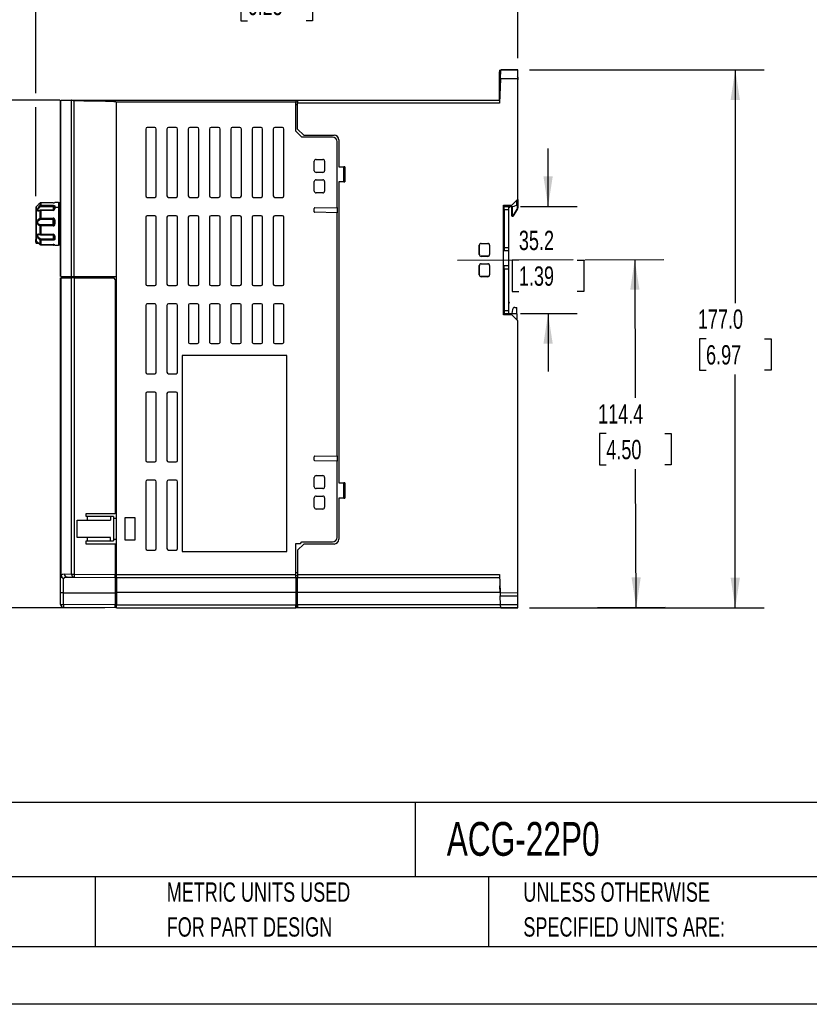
# Model space of a CAD drawing. Header units: millimetres. Extents: x 0 to 838, y 0 to 648.
# Tile 6 of 15: x 337 to 597, y 0 to 324. Entities that reach past the tile are written whole.
import ezdxf

# ---------------------------------------------------------------- set-up
doc = ezdxf.new("R2010")
doc.units = ezdxf.units.MM
doc.header["$LTSCALE"] = 3
doc.linetypes.add('CENTERX2', pattern=[20.32, 12.7, -2.54, 2.54, -2.54])
doc.layers.add('CENTER', color=40, linetype='CENTERX2')
doc.layers.add('DIMENSIONS', color=140, linetype='Continuous', lineweight=25)
doc.layers.add('TEXT', color=140, linetype='Continuous', lineweight=25)
doc.styles.add('SLDTEXTSTYLE0', font='TXT', dxfattribs={"width": 0.7})
doc.dimstyles.new('SLDDIMSTYLE1', dxfattribs={"dimtxt": 6.474023, "dimasz": 9.906, "dimexe": 0, "dimexo": 0.0625, "dimgap": 1.618506, "dimtad": 0, "dimtih": 1, "dimtoh": 1, "dimrnd": 1e-09, "dimzin": 12, "dimdsep": 46, "dimtxsty": 'SLDTEXTSTYLE0', "dimsah": 1, "dimcen": 0.09, "dimadec": 0, "dimazin": 3, "dimtfac": 1, "dimtmove": 0, "dimatfit": 0, "dimfxl": 0, "dimfrac": 2, "dimtolj": 1, "dimtzin": 12, "dimarcsym": 0})
doc.dimstyles.new('SLDDIMSTYLE3', dxfattribs={"dimtxt": 6.474023, "dimasz": 9.906, "dimexe": 0, "dimexo": 0.0625, "dimgap": 1.618506, "dimtad": 0, "dimtih": 1, "dimtoh": 1, "dimrnd": 1e-09, "dimzin": 4, "dimdsep": 46, "dimtxsty": 'SLDTEXTSTYLE0', "dimsah": 1, "dimcen": 0.09, "dimadec": 0, "dimazin": 1, "dimtfac": 1, "dimtofl": 0, "dimtmove": 0, "dimatfit": 3, "dimfxl": 0, "dimfrac": 2, "dimtolj": 1, "dimtzin": 12, "dimarcsym": 0})
doc.dimstyles.new('SLDDIMSTYLE5', dxfattribs={"dimtxt": 6.474023, "dimasz": 9.906, "dimexe": 0, "dimexo": 0.0625, "dimgap": 1.618506, "dimtad": 0, "dimtih": 1, "dimtoh": 1, "dimrnd": 1e-09, "dimzin": 12, "dimdsep": 46, "dimtxsty": 'SLDTEXTSTYLE0', "dimsah": 1, "dimcen": 0.09, "dimadec": 0, "dimazin": 3, "dimtfac": 1, "dimtofl": 0, "dimtmove": 0, "dimatfit": 3, "dimfxl": 0, "dimfrac": 2, "dimtolj": 1, "dimtzin": 12, "dimarcsym": 0})

# ---------------------------------------------------------------- blocks, each defined once
blk = doc.blocks.new('SW_NOTE_0')
at = {"layer": 'TEXT', "color": 0, "linetype": 'CENTERX2', "lineweight": 18, "char_height": 4.87765, "attachment_point": 1, "style": 'SLDTEXTSTYLE0'}
for s, insert in [('IRONHORSE ACG SERIES AC GENERAL PURPOSE DRIVE, ENCLOSED, 230 VAC, 2HP WITH 3-PHASE INPUT, 1HP WITH 1-PHASE INPUT,', (0, 6.29)), ('SVC OR V/Hz MODE, B FRAME, RS-485, MODBUS, 100KA SCCR. OPTIONAL ETHERNET/IP AND MODBUS TCP CARD AVAILABLE', (0, -3.99))]:
    blk.add_mtext(s, dxfattribs=dict(at, insert=insert))
blk = doc.blocks.new('SW_NOTE_0_2')
at = {"layer": 'TEXT', "color": 0, "linetype": 'CENTERX2', "lineweight": 18, "char_height": 6.35, "attachment_point": 1, "style": 'SLDTEXTSTYLE0'}
for s, insert in [('UNLESS OTHERWISE', (0, 8.19)), ('SPECIFIED UNITS ARE:', (0, -3.28))]:
    blk.add_mtext(s, dxfattribs=dict(at, insert=insert))
blk = doc.blocks.new('SW_NOTE_0_6')
at = {"layer": 'TEXT', "color": 0, "linetype": 'CENTERX2', "lineweight": 18, "char_height": 6.35, "attachment_point": 1, "style": 'SLDTEXTSTYLE0'}
for s, insert in [('METRIC UNITS USED', (0, 8.19)), ('FOR PART DESIGN', (0, -3.28))]:
    blk.add_mtext(s, dxfattribs=dict(at, insert=insert))
blk = doc.blocks.new('_D_12')
at = {"layer": 'DIMENSIONS'}
for p, q in [((350.29, 297.41), (312.36, 297.41)), ((321.88, 297.41), (321.88, 225.64)), ((312.27, 213.9), (310.09, 213.9)), ((310.09, 213.9), (310.09, 203.61)), ((331.5, 213.9), (333.68, 213.9)), ((333.68, 213.9), (333.68, 203.61)), ((310.09, 203.61), (312.27, 203.61)), ((321.88, 130.4), (321.88, 202.16)), ((333.68, 203.61), (331.5, 203.61)), ((365.12, 130.4), (312.36, 130.4))]:
    blk.add_line(p, q, dxfattribs=at)
for points in [[(321.88, 297.41), (320.36, 287.5), (323.41, 287.5)], [(321.88, 130.4), (323.41, 140.31), (320.36, 140.31)]]:
    blk.add_solid(points, dxfattribs=at)
at = {"layer": 'DIMENSIONS', "char_height": 6.35, "attachment_point": 1, "style": 'SLDTEXTSTYLE0'}
for s, insert in [('167.0', (309.57, 223.54)), ('6.58', (312.27, 211.8))]:
    blk.add_mtext(s, dxfattribs=dict(at, insert=insert))
blk = doc.blocks.new('_D_13')
at = {"layer": 'DIMENSIONS'}
for p, q in [((504.84, 307.4), (582.11, 307.4)), ((572.58, 307.4), (572.58, 230.64)), ((562.96, 218.9), (560.79, 218.9)), ((560.79, 218.9), (560.79, 208.61)), ((582.2, 218.9), (584.37, 218.9)), ((584.37, 218.9), (584.37, 208.61)), ((560.79, 208.61), (562.96, 208.61)), ((584.37, 208.61), (582.2, 208.61)), ((572.58, 130.4), (572.58, 207.16)), ((504.84, 130.4), (582.11, 130.4))]:
    blk.add_line(p, q, dxfattribs=at)
for points in [[(572.58, 307.4), (571.06, 297.49), (574.11, 297.49)], [(572.58, 130.4), (574.11, 140.31), (571.06, 140.31)]]:
    blk.add_solid(points, dxfattribs=at)
at = {"layer": 'DIMENSIONS', "char_height": 6.35, "attachment_point": 1, "style": 'SLDTEXTSTYLE0'}
for s, insert in [('177.0', (560.27, 228.54)), ('6.97', (562.96, 216.8))]:
    blk.add_mtext(s, dxfattribs=dict(at, insert=insert))
blk = doc.blocks.new('_D_14')
at = {"layer": 'DIMENSIONS'}
for p, q in [((523.09, 244.85), (549.02, 244.97)), ((539.49, 244.93), (539.69, 199.49)), ((530.13, 187.75), (527.95, 187.75)), ((527.95, 187.75), (527.95, 177.46)), ((549.36, 187.75), (551.54, 187.75)), ((551.54, 187.75), (551.54, 177.46)), ((527.95, 177.46), (530.13, 177.46)), ((539.99, 130.57), (539.8, 176.01)), ((551.54, 177.46), (549.36, 177.46)), ((504.84, 130.42), (549.52, 130.61))]:
    blk.add_line(p, q, dxfattribs=at)
for points in [[(539.49, 244.93), (538.01, 235.01), (541.06, 235.03)], [(539.99, 130.57), (541.48, 140.48), (538.43, 140.47)]]:
    blk.add_solid(points, dxfattribs=at)
at = {"layer": 'DIMENSIONS', "char_height": 6.35, "attachment_point": 1, "style": 'SLDTEXTSTYLE0'}
for s, insert in [('114.4', (527.43, 197.38)), ('4.50', (530.13, 185.64))]:
    blk.add_mtext(s, dxfattribs=dict(at, insert=insert))
blk = doc.blocks.new('_D_15')
at = {"layer": 'DIMENSIONS'}
for p, q in [((510.98, 262.4), (510.98, 281.45)), ((501.84, 262.4), (520.5, 262.4)), ((501.36, 244.8), (499.18, 244.8)), ((499.18, 244.8), (499.18, 234.51)), ((520.59, 244.8), (522.77, 244.8)), ((522.77, 244.8), (522.77, 234.51)), ((499.18, 234.51), (501.36, 234.51)), ((522.77, 234.51), (520.59, 234.51)), ((501.84, 227.2), (520.5, 227.2)), ((510.98, 227.2), (510.98, 208.15))]:
    blk.add_line(p, q, dxfattribs=at)
for points in [[(510.98, 262.4), (512.5, 272.31), (509.45, 272.31)], [(510.98, 227.2), (509.45, 217.29), (512.5, 217.29)]]:
    blk.add_solid(points, dxfattribs=at)
at = {"layer": 'DIMENSIONS', "char_height": 6.35, "attachment_point": 1, "style": 'SLDTEXTSTYLE0'}
for s, insert in [('35.2', (501.36, 254.44)), ('1.39', (501.36, 242.7))]:
    blk.add_mtext(s, dxfattribs=dict(at, insert=insert))
blk = doc.blocks.new('_D_16')
at = {"layer": 'DIMENSIONS'}
for p, q in [((342.33, 299.69), (342.33, 343.35)), ((501.03, 311.21), (501.03, 343.35)), ((342.33, 333.82), (403.29, 333.82)), ((412.06, 333.82), (409.88, 333.82)), ((409.88, 333.82), (409.88, 323.53)), ((431.3, 333.82), (433.47, 333.82)), ((433.47, 333.82), (433.47, 323.53)), ((501.03, 333.82), (440.07, 333.82)), ((409.88, 323.53), (412.06, 323.53)), ((433.47, 323.53), (431.3, 323.53)), ((342.33, 265.8), (342.33, 295.12))]:
    blk.add_line(p, q, dxfattribs=at)
for points in [[(342.33, 333.82), (352.23, 332.3), (352.23, 335.35)], [(501.03, 333.82), (491.12, 335.35), (491.12, 332.3)]]:
    blk.add_solid(points, dxfattribs=at)
at = {"layer": 'DIMENSIONS', "char_height": 6.35, "attachment_point": 1, "style": 'SLDTEXTSTYLE0'}
for s, insert in [('158.7', (409.36, 343.46)), ('6.25', (412.06, 331.72))]:
    blk.add_mtext(s, dxfattribs=dict(at, insert=insert))

msp = doc.modelspace()

# ---------------------------------------------------------------- linework, layer by layer
for p, q in [((495.37, 307.213), (495.027, 307.201)), ((495.027, 306.702), (495.352, 306.713)), ((495.027, 297.4), (495.027, 306.702)), ((495.271, 304.4), (495.376, 307.4)), ((501.027, 307.4), (495.376, 307.4)), ((495.376, 307.4), (500.726, 307.4)), ((500.726, 307.4), (501.027, 307.4)), ((501.027, 304.4), (501.027, 307.4)), ((501.027, 304.991), (501.027, 304.076)), ((495.271, 304.4), (494.992, 296.4)), ((501.027, 304.4), (495.271, 304.4)), ((501.027, 264.8), (501.027, 304.4)), ((350.527, 239.411), (350.527, 297.405)), ((350.623, 239.411), (350.623, 297.405)), ((350.623, 297.405), (354.1, 297.405)), ((354.144, 297.402), (354.1, 297.405)), ((354.1, 297.405), (427.927, 297.405)), ((354.144, 239.411), (354.144, 297.402)), ((354.968, 239.411), (354.968, 297.144)), ((368.927, 239.411), (368.927, 296.77)), ((427.927, 296.77), (368.927, 296.77)), ((427.927, 297.405), (427.927, 296.77)), ((427.927, 297.362), (428.527, 297.362)), ((427.927, 287.2), (427.927, 296.77)), ((428.527, 296.767), (427.927, 296.767)), ((428.527, 295.9), (427.927, 295.9)), ((428.527, 297.4), (428.527, 296.4)), ((428.527, 297.4), (495.027, 297.4)), ((428.527, 287.9), (428.527, 296.4)), ((494.992, 296.4), (428.527, 296.4)), ((381.527, 288.4), (379.027, 288.4)), ((388.527, 288.4), (386.027, 288.4)), ((395.527, 288.4), (393.027, 288.4)), ((402.527, 288.4), (400.027, 288.4)), ((409.527, 288.4), (407.027, 288.4)), ((416.527, 288.4), (414.027, 288.4)), ((423.527, 288.4), (421.027, 288.4)), ((378.527, 287.9), (378.527, 265.9)), ((382.027, 265.9), (382.027, 287.9)), ((385.527, 287.9), (385.527, 265.9)), ((389.027, 265.9), (389.027, 287.9)), ((392.527, 287.9), (392.527, 265.9)), ((396.027, 265.9), (396.027, 287.9)), ((399.527, 287.9), (399.527, 265.9)), ((403.027, 265.9), (403.027, 287.9)), ((406.527, 287.9), (406.527, 265.9)), ((410.027, 265.9), (410.027, 287.9)), ((413.527, 287.9), (413.527, 265.9)), ((417.027, 265.9), (417.027, 287.9)), ((420.527, 287.9), (420.527, 265.9)), ((424.027, 265.9), (424.027, 287.9)), ((429.927, 285.2), (427.927, 287.2)), ((428.527, 287.9), (430.527, 285.9)), ((428.721, 287.7), (428.721, 287.707)), ((428.727, 287.7), (428.721, 287.7)), ((440.027, 285.2), (429.927, 285.2)), ((430.527, 285.9), (440.527, 285.9)), ((441.527, 262.131), (441.527, 283.708)), ((442.127, 284.3), (442.127, 275.5)), ((434.028, 274.2), (434.028, 277.3)), ((434.614, 277.887), (436.814, 277.886)), ((437.4, 277.3), (437.4, 274.2)), ((442.127, 275.5), (444.127, 275.5)), ((442.127, 275.492), (442.127, 275.5)), ((442.127, 275.492), (443.727, 275.492)), ((444.127, 275.5), (443.727, 275.492)), ((443.727, 270.509), (443.727, 275.492)), ((444.127, 275.5), (444.127, 270.5)), ((436.814, 273.615), (434.614, 273.614)), ((434.028, 267.5), (434.028, 270.6)), ((434.614, 271.187), (436.814, 271.186)), ((437.4, 270.6), (437.4, 267.5)), ((442.127, 270.509), (442.127, 270.5)), ((443.727, 270.509), (442.127, 270.509)), ((442.127, 270.5), (442.127, 171.5)), ((444.127, 270.5), (442.127, 270.5)), ((443.727, 270.509), (444.127, 270.5)), ((436.814, 266.915), (434.614, 266.914)), ((342.877, 262.751), (342.473, 262.347)), ((342.473, 262.347), (342.473, 251.054)), ((344.034, 263.667), (344.034, 262.799)), ((348.027, 263.667), (344.034, 263.667)), ((344.034, 262.799), (348.027, 262.799)), ((344.034, 262.799), (344.034, 262.428)), ((344.034, 262.428), (348.027, 262.428)), ((348.062, 263.667), (348.027, 263.669)), ((348.027, 262.799), (348.027, 262.428)), ((348.027, 262.428), (348.027, 261.253)), ((349.827, 263.7), (348.627, 263.7)), ((348.627, 262.455), (348.627, 262.063)), ((349.827, 263.7), (349.827, 262.063)), ((350.327, 263.6), (349.827, 263.6)), ((350.327, 249.8), (350.327, 263.6)), ((379.027, 265.4), (381.527, 265.4)), ((386.027, 265.4), (388.527, 265.4)), ((393.027, 265.4), (395.527, 265.4)), ((400.027, 265.4), (402.527, 265.4)), ((407.027, 265.4), (409.527, 265.4)), ((414.027, 265.4), (416.527, 265.4)), ((421.027, 265.4), (423.527, 265.4)), ((496.327, 262.8), (499.027, 262.8)), ((496.327, 226.8), (496.327, 262.8)), ((496.527, 262.4), (498.027, 262.4)), ((496.527, 261.4), (496.527, 262.4)), ((498.027, 261.4), (498.027, 262.4)), ((499.727, 262.383), (498.027, 262.353)), ((498.485, 262.259), (498.589, 262.363)), ((499.027, 262.8), (501.027, 264.8)), ((499.027, 259.4), (499.027, 262.371)), ((499.227, 259.4), (499.227, 262.374)), ((500.727, 262.9), (499.727, 262.383)), ((500.727, 262.9), (500.727, 264.5)), ((500.827, 263.4), (500.727, 263.4)), ((500.727, 263.2), (500.827, 263.2)), ((500.727, 263), (500.827, 263)), ((500.827, 264.6), (500.827, 263.4)), ((500.827, 263.4), (501.027, 263.4)), ((500.827, 263.2), (500.827, 263.4)), ((500.827, 263.2), (500.827, 263)), ((501.027, 263), (500.827, 263)), ((500.827, 263), (500.827, 261.977)), ((501.027, 264.712), (501.027, 263.4)), ((501.027, 263.4), (501.027, 263)), ((501.027, 263), (501.027, 261.977)), ((342.327, 261.967), (342.327, 260.752)), ((342.327, 260.752), (342.327, 259.901)), ((343.771, 261.198), (343.31, 261.063)), ((348.027, 261.253), (344.034, 261.253)), ((344.034, 261.183), (344.034, 261.252)), ((348.027, 261.183), (344.034, 261.183)), ((344.034, 261.183), (344.034, 261.144)), ((344.034, 261.144), (344.034, 258.583)), ((348.027, 261.144), (344.034, 261.144)), ((348.027, 261.252), (348.027, 261.183)), ((348.027, 261.144), (348.027, 261.183)), ((348.327, 262.208), (348.327, 261.828)), ((348.327, 261.828), (348.327, 261.414)), ((348.349, 261.491), (348.327, 261.414)), ((348.33, 262.3), (348.348, 262.298)), ((349.827, 262.063), (348.627, 262.063)), ((349.827, 262.063), (349.827, 249.7)), ((381.527, 259.4), (379.027, 259.4)), ((388.527, 259.4), (386.027, 259.4)), ((395.527, 259.4), (393.027, 259.4)), ((402.527, 259.4), (400.027, 259.4)), ((409.527, 259.4), (407.027, 259.4)), ((416.527, 259.4), (414.027, 259.4)), ((423.527, 259.4), (421.027, 259.4)), ((434.027, 260.697), (434.027, 261.804)), ((434.223, 262.004), (441.527, 262.131)), ((441.527, 260.37), (434.223, 260.497)), ((441.527, 262.131), (441.527, 260.37)), ((441.527, 180.431), (441.527, 260.37)), ((496.527, 261.4), (498.027, 261.4)), ((496.527, 261.4), (496.527, 248.9)), ((498.027, 248.9), (498.027, 261.4)), ((498.227, 262.2), (498.344, 262.2)), ((499.027, 259.4), (499.227, 259.4)), ((499.414, 259.4), (499.227, 259.4)), ((499.414, 259.2), (499.227, 259.2)), ((500.713, 261.566), (499.414, 259.4)), ((499.414, 259.4), (499.585, 259.298)), ((499.414, 259.2), (499.414, 259.4)), ((499.585, 259.298), (500.884, 261.463)), ((500.884, 261.463), (500.713, 261.566)), ((500.827, 261.977), (501.027, 261.977)), ((344.034, 258.583), (348.027, 258.583)), ((344.034, 258.583), (344.034, 258.227)), ((344.034, 258.227), (348.027, 258.227)), ((344.034, 256.277), (344.034, 256.339)), ((348.027, 256.339), (344.034, 256.339)), ((344.034, 256.277), (344.034, 256.018)), ((348.027, 256.277), (344.034, 256.277)), ((344.034, 256.018), (344.034, 253.264)), ((348.027, 256.018), (344.034, 256.018)), ((348.027, 258.583), (348.027, 258.227)), ((348.027, 256.339), (348.027, 256.277)), ((348.027, 256.018), (348.027, 256.277)), ((348.305, 258.029), (348.348, 257.914)), ((348.347, 256.669), (348.305, 256.536)), ((348.327, 257.898), (348.327, 256.666)), ((350.327, 257.555), (350.527, 257.556)), ((350.327, 257.12), (350.527, 257.12)), ((378.527, 258.9), (378.527, 236.9)), ((382.027, 236.9), (382.027, 258.9)), ((385.527, 258.9), (385.527, 236.9)), ((389.027, 236.9), (389.027, 258.9)), ((392.527, 258.9), (392.527, 236.9)), ((396.027, 236.9), (396.027, 258.9)), ((399.527, 258.9), (399.527, 236.9)), ((403.027, 236.9), (403.027, 258.9)), ((406.527, 258.9), (406.527, 236.9)), ((410.027, 236.9), (410.027, 258.9)), ((413.527, 258.9), (413.527, 236.9)), ((417.027, 236.9), (417.027, 258.9)), ((420.527, 258.9), (420.527, 236.9)), ((424.027, 236.9), (424.027, 258.9)), ((343.509, 253.201), (343.777, 253.156)), ((343.518, 253.167), (343.631, 253.161)), ((344.034, 253.264), (348.027, 253.264)), ((344.034, 253.264), (344.034, 253.112)), ((344.034, 253.111), (348.027, 253.111)), ((348.027, 253.264), (348.027, 253.121)), ((348.326, 252.915), (348.343, 252.915)), ((348.327, 252.886), (348.327, 252.897)), ((348.349, 252.823), (348.327, 252.886)), ((348.327, 252.886), (348.327, 251.939)), ((348.627, 252.715), (348.627, 252.201)), ((350.525, 254.558), (350.327, 254.557)), ((350.327, 253.846), (350.525, 253.848)), ((350.527, 253.146), (350.327, 253.144)), ((350.527, 252.968), (350.327, 252.966)), ((350.327, 252.902), (350.527, 252.9)), ((350.525, 253.848), (350.525, 254.558)), ((342.327, 250.936), (342.327, 251.589)), ((342.327, 250.678), (342.327, 250.936)), ((342.473, 251.054), (342.878, 250.65)), ((342.627, 250.9), (342.627, 250.752)), ((342.776, 250.752), (342.627, 250.752)), ((342.627, 250.752), (342.627, 250.338)), ((342.627, 250.338), (343.202, 250.338)), ((348.027, 251.68), (344.034, 251.68)), ((344.034, 251.68), (344.034, 251.292)), ((344.034, 251.292), (344.034, 249.958)), ((348.027, 251.292), (344.034, 251.292)), ((344.034, 249.962), (344.034, 249.746)), ((344.034, 249.958), (348.027, 249.958)), ((344.034, 249.958), (344.034, 249.947)), ((344.034, 249.947), (348.027, 249.947)), ((344.034, 249.746), (344.034, 249.734)), ((348.027, 249.734), (344.034, 249.734)), ((348.027, 251.292), (348.027, 251.68)), ((348.027, 249.734), (348.027, 249.962)), ((348.027, 249.958), (348.027, 249.947)), ((348.348, 251.863), (348.306, 251.831)), ((348.627, 249.7), (349.827, 249.7)), ((349.827, 249.8), (350.327, 249.8)), ((488.324, 246.601), (488.324, 249.7)), ((488.364, 249.7), (488.324, 249.7)), ((488.364, 246.601), (488.364, 249.7)), ((488.914, 250.29), (491.113, 250.29)), ((488.919, 250.255), (488.914, 250.29)), ((488.919, 250.255), (491.119, 250.255)), ((491.113, 250.29), (491.119, 250.255)), ((491.673, 249.7), (491.702, 249.7)), ((491.673, 249.7), (491.673, 246.601)), ((491.702, 249.7), (491.702, 246.601)), ((488.364, 246.601), (488.324, 246.601)), ((491.702, 246.601), (491.673, 246.601)), ((496.527, 247.9), (496.327, 247.9)), ((496.527, 248.9), (498.027, 248.9)), ((496.527, 248.9), (496.527, 247.9)), ((496.527, 247.9), (498.027, 247.9)), ((498.027, 247.9), (498.027, 248.9)), ((498.027, 242.9), (498.027, 247.9)), ((488.324, 239.901), (488.324, 243)), ((488.324, 243), (488.364, 243)), ((488.364, 239.901), (488.364, 243)), ((488.914, 246.011), (488.919, 246.046)), ((491.113, 246.011), (488.914, 246.011)), ((488.914, 243.59), (491.113, 243.59)), ((488.919, 243.555), (488.914, 243.59)), ((491.119, 246.046), (488.919, 246.046)), ((488.919, 243.555), (491.119, 243.555)), ((491.119, 246.046), (491.113, 246.011)), ((491.113, 243.59), (491.119, 243.555)), ((491.673, 243), (491.702, 243)), ((491.673, 243), (491.673, 239.901)), ((491.702, 243), (491.702, 239.901)), ((496.327, 242.9), (496.527, 242.9)), ((496.527, 241.9), (496.527, 242.9)), ((498.027, 242.9), (496.527, 242.9)), ((498.027, 241.9), (498.027, 242.9)), ((488.364, 239.901), (488.324, 239.901)), ((491.702, 239.901), (491.673, 239.901)), ((496.527, 241.9), (498.027, 241.9)), ((496.527, 241.9), (496.527, 228.2)), ((498.027, 228.2), (498.027, 241.9)), ((350.527, 141.136), (350.527, 238.9)), ((350.623, 239.411), (354.144, 239.411)), ((350.623, 238.9), (350.623, 141.136)), ((350.623, 238.9), (354.144, 238.9)), ((351.027, 239.39), (351.027, 238.9)), ((351.027, 239.39), (351.075, 239.39)), ((351.075, 239.39), (353.027, 239.393)), ((351.075, 238.9), (351.075, 239.39)), ((353.027, 239.411), (353.027, 238.9)), ((353.508, 239.394), (354.642, 239.396)), ((353.508, 239.394), (353.508, 238.9)), ((354.144, 239.411), (354.968, 239.411)), ((354.144, 141.522), (354.144, 238.9)), ((354.968, 238.9), (354.144, 238.9)), ((354.642, 239.396), (355.058, 239.397)), ((354.642, 239.396), (354.642, 238.9)), ((354.968, 239.411), (368.927, 239.411)), ((354.968, 238.9), (354.968, 141.522)), ((354.968, 238.9), (367.927, 238.9)), ((355.058, 239.397), (357.227, 239.4)), ((355.058, 238.9), (355.058, 239.397)), ((357.227, 239.4), (368.927, 239.298)), ((368.427, 238.4), (368.427, 161.4)), ((368.927, 141.4), (368.927, 239.411)), ((488.914, 239.311), (488.919, 239.346)), ((491.113, 239.311), (488.914, 239.311)), ((491.119, 239.346), (488.919, 239.346)), ((491.119, 239.346), (491.113, 239.311)), ((379.027, 236.4), (381.527, 236.4)), ((386.027, 236.4), (388.527, 236.4)), ((393.027, 236.4), (395.527, 236.4)), ((400.027, 236.4), (402.527, 236.4)), ((407.027, 236.4), (409.527, 236.4)), ((414.027, 236.4), (416.527, 236.4)), ((421.027, 236.4), (423.527, 236.4)), ((350.527, 230.01), (350.527, 230.867)), ((381.527, 230.4), (379.027, 230.4)), ((388.527, 230.4), (386.027, 230.4)), ((392.562, 230.084), (392.562, 217.717)), ((395.527, 230.4), (393.027, 230.4)), ((395.992, 217.717), (395.992, 230.084)), ((399.562, 230.084), (399.562, 217.717)), ((402.527, 230.4), (400.027, 230.4)), ((402.992, 217.717), (402.992, 230.084)), ((406.562, 230.084), (406.562, 217.717)), ((409.527, 230.4), (407.027, 230.4)), ((409.992, 217.717), (409.992, 230.084)), ((413.562, 230.084), (413.562, 217.717)), ((416.527, 230.4), (414.027, 230.4)), ((416.992, 217.717), (416.992, 230.084)), ((420.562, 230.084), (420.562, 217.717)), ((423.527, 230.4), (421.027, 230.4)), ((423.992, 217.717), (423.992, 230.084)), ((378.527, 229.9), (378.527, 207.9)), ((382.027, 207.9), (382.027, 229.9)), ((385.527, 229.9), (385.527, 207.9)), ((389.027, 207.9), (389.027, 229.9)), ((499.027, 226.8), (496.327, 226.8)), ((496.527, 228.2), (498.027, 228.2)), ((496.527, 228.2), (496.527, 227.2)), ((496.527, 227.2), (498.027, 227.2)), ((498.027, 227.2), (498.027, 228.2)), ((498.027, 227.2), (498.027, 227.124)), ((500.727, 227.1), (498.027, 227.124)), ((499.225, 228.519), (499.027, 227.2)), ((499.027, 227.115), (499.027, 227.2)), ((501.027, 224.8), (499.027, 226.8)), ((500.016, 229.2), (500.727, 229.2)), ((500.727, 227.1), (500.727, 229.2)), ((500.727, 227.1), (500.727, 225.1)), ((501.027, 135.4), (501.027, 224.8)), ((393.027, 217.4), (395.527, 217.4)), ((400.027, 217.4), (402.527, 217.4)), ((407.027, 217.4), (409.527, 217.4)), ((414.027, 217.4), (416.527, 217.4)), ((421.027, 217.4), (423.527, 217.4)), ((390.527, 213.4), (390.527, 148.9)), ((425.027, 213.4), (390.527, 213.4)), ((425.027, 148.9), (425.027, 213.4)), ((379.027, 207.4), (381.527, 207.4)), ((386.027, 207.4), (388.527, 207.4)), ((378.527, 200.9), (378.527, 178.9)), ((381.527, 201.4), (379.027, 201.4)), ((382.027, 178.9), (382.027, 200.9)), ((385.527, 200.9), (385.527, 178.9)), ((388.527, 201.4), (386.027, 201.4)), ((389.027, 178.9), (389.027, 200.9)), ((379.027, 178.4), (381.527, 178.4)), ((386.027, 178.4), (388.527, 178.4)), ((434.027, 178.997), (434.027, 180.104)), ((434.223, 180.304), (441.527, 180.431)), ((441.527, 178.67), (434.223, 178.797)), ((441.527, 180.431), (441.527, 178.67)), ((441.527, 153.593), (441.527, 178.67)), ((378.527, 171.9), (378.527, 149.9)), ((381.527, 172.4), (379.027, 172.4)), ((382.027, 149.9), (382.027, 171.9)), ((385.527, 171.9), (385.527, 149.9)), ((388.527, 172.4), (386.027, 172.4)), ((389.027, 149.9), (389.027, 171.9)), ((434.028, 170.2), (434.028, 173.3)), ((434.614, 173.887), (436.814, 173.886)), ((437.4, 173.3), (437.4, 170.2)), ((436.814, 169.615), (434.614, 169.614)), ((442.127, 171.5), (444.127, 171.5)), ((442.127, 171.492), (442.127, 171.5)), ((442.127, 171.492), (443.727, 171.492)), ((444.127, 171.5), (443.727, 171.492)), ((443.727, 166.509), (443.727, 171.492)), ((444.127, 171.5), (444.127, 166.5)), ((434.028, 163.5), (434.028, 166.6)), ((434.614, 167.187), (436.814, 167.186)), ((437.4, 166.6), (437.4, 163.5)), ((442.127, 166.509), (442.127, 166.5)), ((443.727, 166.509), (442.127, 166.509)), ((442.127, 166.5), (442.127, 153)), ((444.127, 166.5), (442.127, 166.5)), ((443.727, 166.509), (444.127, 166.5)), ((436.814, 162.915), (434.614, 162.914)), ((355.927, 159.2), (359.371, 159.2)), ((355.927, 153.6), (355.927, 159.2)), ((358.927, 161.4), (368.427, 161.4)), ((358.927, 160.4), (358.927, 161.4)), ((359.371, 160.4), (358.927, 160.4)), ((359.371, 159.2), (359.371, 160.4)), ((366.927, 160.4), (359.371, 160.4)), ((359.371, 159.2), (366.927, 159.2)), ((366.927, 160.4), (366.927, 159.2)), ((367.927, 160.4), (366.927, 160.4)), ((367.927, 160.4), (367.927, 152.4)), ((367.927, 159.918), (368.927, 159.909)), ((368.927, 161.4), (368.427, 161.4)), ((371.727, 160.1), (374.927, 160.1)), ((371.727, 152.7), (371.727, 160.1)), ((374.927, 160.1), (374.927, 152.7)), ((350.525, 156.702), (350.527, 156.7)), ((359.371, 153.6), (355.927, 153.6)), ((358.927, 152.4), (359.371, 152.4)), ((358.927, 151.4), (358.927, 152.4)), ((359.371, 152.4), (359.371, 153.6)), ((366.927, 153.6), (359.371, 153.6)), ((359.371, 152.4), (366.927, 152.4)), ((366.927, 152.4), (366.927, 153.6)), ((366.927, 152.4), (367.927, 152.4)), ((368.927, 152.892), (367.927, 152.883)), ((374.927, 152.7), (371.727, 152.7)), ((368.427, 151.4), (358.927, 151.4)), ((368.427, 151.4), (368.427, 141.405)), ((368.927, 151.4), (368.427, 151.4)), ((379.027, 149.4), (381.527, 149.4)), ((386.027, 149.4), (388.527, 149.4)), ((427.927, 151.6), (429.427, 151.6)), ((427.927, 141.4), (427.927, 151.6)), ((430.527, 151.4), (428.527, 149.4)), ((428.527, 149.4), (428.527, 141.4)), ((428.721, 149.6), (428.727, 149.6)), ((428.721, 149.594), (428.721, 149.6)), ((429.427, 151.6), (429.927, 152.1)), ((429.927, 152.1), (440.027, 152.1)), ((440.527, 151.4), (430.527, 151.4)), ((390.527, 148.9), (425.027, 148.9)), ((350.527, 141.136), (350.623, 141.136)), ((350.527, 135.4), (350.527, 141.136)), ((351.771, 141.543), (354.144, 141.522)), ((352.496, 140.521), (352.643, 140.543)), ((352.643, 140.543), (352.499, 140.521)), ((352.643, 140.543), (354.968, 140.522)), ((354.144, 141.522), (354.968, 141.522)), ((354.968, 141.522), (368.427, 141.405)), ((354.968, 140.522), (368.427, 140.405)), ((368.927, 141.4), (368.427, 141.4)), ((368.427, 140.9), (368.927, 140.9)), ((368.427, 140.405), (368.427, 135.4)), ((368.927, 141.4), (427.927, 141.4)), ((368.927, 140.4), (368.927, 141.4)), ((368.927, 140.4), (427.927, 140.4)), ((368.927, 140.4), (368.927, 135.575)), ((428.527, 141.9), (427.927, 141.9)), ((427.927, 140.4), (427.927, 141.4)), ((427.927, 141.034), (428.527, 141.034)), ((427.927, 140.439), (428.527, 140.439)), ((427.927, 140.4), (427.927, 135.575)), ((428.527, 141.4), (494.992, 141.401)), ((428.527, 141.4), (428.527, 140.4)), ((428.527, 140.4), (495.027, 140.4)), ((428.527, 135.575), (428.527, 140.4)), ((494.992, 141.401), (495.201, 135.401)), ((495.201, 135.4), (495.123, 137.652)), ((351.518, 135.4), (350.527, 135.4)), ((350.527, 131.552), (350.527, 135.4)), ((351.518, 135.4), (368.427, 135.4)), ((351.518, 131.552), (351.518, 135.4)), ((368.927, 135.4), (368.427, 135.4)), ((368.427, 135.4), (368.427, 131.405)), ((368.927, 135.575), (427.927, 135.575)), ((368.927, 135.575), (368.927, 131.366)), ((428.527, 135.592), (427.927, 135.592)), ((427.927, 135.575), (427.927, 131.366)), ((428.527, 135.575), (495.195, 135.575)), ((428.527, 131.366), (428.527, 135.575)), ((495.201, 135.401), (501.027, 135.4)), ((495.201, 135.4), (495.201, 135.4)), ((495.341, 131.401), (495.236, 134.401)), ((495.236, 134.4), (501.027, 134.4)), ((501.027, 134.4), (501.027, 135.4)), ((501.027, 131.4), (501.027, 134.4)), ((350.527, 131.552), (351.518, 131.552)), ((368.427, 131.405), (351.518, 131.552)), ((368.427, 130.405), (351.518, 130.552)), ((368.927, 131.4), (368.427, 131.4)), ((368.427, 130.9), (368.927, 130.9)), ((368.927, 131.366), (427.927, 131.366)), ((368.927, 130.4), (368.927, 131.366)), ((368.927, 130.4), (427.927, 130.4)), ((428.527, 131.866), (427.927, 131.866)), ((427.927, 130.4), (427.927, 131.366)), ((428.527, 131.025), (427.927, 131.025)), ((428.527, 130.599), (427.927, 130.599)), ((428.527, 130.4), (427.927, 130.4)), ((495.342, 131.366), (428.527, 131.366)), ((428.527, 131.366), (428.527, 130.4)), ((495.376, 130.4), (428.527, 130.4)), ((501.027, 131.4), (495.341, 131.401)), ((495.376, 130.4), (495.341, 131.401)), ((495.376, 130.4), (501.027, 130.4)), ((500.022, 130.4), (495.376, 130.4)), ((501.027, 130.4), (500.022, 130.4))]:
    msp.add_line(p, q)
at = {"color": 7, "linetype": 'Continuous'}
msp.add_line((838.207, 0.008), (0.007, 0.008), dxfattribs=at)
at = {"flags": 128}
for points in [[(354.968, 297.144), (354.725, 297.185), (354.42, 297.304), (354.209, 297.386), (354.144, 297.402)], [(343.276, 261.064), (343.04, 261.128), (342.977, 261.194), (342.952, 261.295), (342.976, 261.42), (343.047, 261.564), (343.265, 261.839), (343.551, 262.111), (343.892, 262.385)], [(343.706, 263.527), (343.703, 263.529), (343.68, 263.522)], [(343.68, 263.522), (343.68, 263.479), (343.68, 263.416), (343.68, 263.336), (343.68, 263.237), (343.68, 263.12), (343.68, 262.986), (343.68, 262.835), (343.68, 262.666)], [(343.892, 262.385), (343.957, 262.417), (344.034, 262.428)], [(348.027, 262.799), (348.25, 262.776), (348.354, 262.748), (348.443, 262.709), (348.579, 262.599), (348.627, 262.455)], [(348.027, 262.428), (348.094, 262.424), (348.153, 262.412), (348.243, 262.372), (348.281, 262.34), (348.306, 262.304), (348.327, 262.208)], [(342.327, 259.901), (342.327, 258.542), (342.327, 258.048), (342.327, 257.541), (342.327, 257.026), (342.327, 256.059), (342.327, 255.115), (342.327, 254.166), (342.327, 253.298), (342.327, 252.563), (342.327, 252.002), (342.327, 251.604), (342.327, 251.55), (342.327, 251.505), (342.327, 251.469), (342.327, 251.441), (342.327, 251.44), (342.327, 251.429), (342.327, 251.423)], [(343.68, 261.058), (343.232, 260.913), (342.944, 260.931), (342.788, 261.046), (342.739, 261.229)], [(343.757, 261.189), (343.751, 261.188), (343.703, 261.135), (343.68, 261.058)], [(343.68, 261.058), (343.68, 260.776), (343.68, 260.482), (343.68, 260.179), (343.68, 259.865), (343.68, 259.543), (343.68, 259.213), (343.68, 258.876), (343.68, 258.534)], [(348.347, 261.493), (348.345, 261.42), (348.323, 261.379), (348.286, 261.34), (348.236, 261.305), (348.174, 261.277), (348.104, 261.259), (348.027, 261.252)], [(348.627, 261.625), (348.512, 261.609), (348.415, 261.563), (348.35, 261.495), (348.349, 261.491)], [(348.627, 262.063), (348.627, 262.01), (348.627, 261.957), (348.627, 261.904), (348.627, 261.849), (348.627, 261.794), (348.627, 261.738), (348.627, 261.682), (348.627, 261.625)], [(350.327, 259.292), (350.337, 259.32), (350.344, 259.328), (350.391, 259.356), (350.422, 259.366), (350.456, 259.373), (350.491, 259.377), (350.527, 259.379)], [(499.227, 259.2), (499.227, 259.204), (499.227, 259.216), (499.227, 259.234), (499.227, 259.259), (499.227, 259.289), (499.227, 259.324), (499.227, 259.361), (499.227, 259.4)], [(500.827, 261.977), (500.798, 261.764), (500.713, 261.566)], [(343.68, 256.042), (343.226, 256.272), (342.939, 256.575), (342.786, 256.894), (342.739, 257.217), (342.787, 257.546), (342.939, 257.886), (343.228, 258.233), (343.68, 258.534)], [(343.892, 256.35), (343.281, 256.627), (343.049, 256.884), (342.975, 257.051), (342.951, 257.223), (342.975, 257.398), (343.049, 257.573), (343.281, 257.857), (343.892, 258.208)], [(343.68, 256.042), (343.68, 255.686), (343.68, 255.333), (343.68, 254.984), (343.68, 254.64), (343.68, 254.301), (343.68, 253.968), (343.68, 253.644), (343.68, 253.327)], [(343.892, 258.208), (343.957, 258.222), (344.034, 258.227)], [(344.034, 256.339), (343.957, 256.341), (343.892, 256.35)], [(348.027, 257.222), (348.027, 257.378), (348.027, 257.532), (348.027, 257.681), (348.027, 257.821), (348.027, 257.948), (348.027, 258.06), (348.027, 258.154), (348.027, 258.227)], [(348.027, 256.339), (348.027, 256.387), (348.027, 256.457), (348.027, 256.548), (348.027, 256.658), (348.027, 256.783), (348.027, 256.922), (348.027, 257.069), (348.027, 257.222)], [(348.627, 257.951), (348.627, 257.792), (348.627, 257.632), (348.627, 257.471), (348.627, 257.311), (348.627, 257.149), (348.627, 256.988), (348.627, 256.826), (348.627, 256.665)], [(343.68, 251.411), (343.226, 251.882), (342.938, 252.291), (342.786, 252.626), (342.739, 252.901), (342.787, 253.127), (342.94, 253.299), (343.228, 253.39), (343.68, 253.327)], [(343.892, 251.719), (343.281, 252.234), (343.049, 252.539), (342.975, 252.701), (342.951, 252.844), (342.975, 252.967), (343.049, 253.069), (343.281, 253.179), (343.518, 253.167)], [(348.023, 253.116), (348.097, 253.109), (348.167, 253.089), (348.228, 253.057), (348.279, 253.017), (348.318, 252.97), (348.342, 252.919), (348.352, 252.868), (348.347, 252.821)], [(348.027, 253.111), (348.027, 253.047), (348.027, 252.954), (348.027, 252.843)], [(348.027, 252.843), (348.027, 252.716), (348.027, 252.577), (348.027, 252.429), (348.027, 252.275), (348.027, 252.12), (348.027, 251.966), (348.027, 251.818), (348.027, 251.68)], [(348.327, 252.901), (348.321, 252.959), (348.317, 252.978)], [(348.627, 252.715), (348.512, 252.728), (348.415, 252.765), (348.35, 252.82), (348.349, 252.823)], [(350.327, 254.43), (350.331, 254.455), (350.342, 254.479), (350.36, 254.501), (350.385, 254.52), (350.415, 254.536), (350.449, 254.548), (350.486, 254.556), (350.525, 254.558)], [(342.627, 250.752), (342.567, 250.755), (342.51, 250.766), (342.412, 250.807), (342.349, 250.867), (342.327, 250.936)], [(343.68, 249.879), (343.226, 250.315), (342.939, 250.59), (342.786, 250.744), (342.739, 250.811), (342.787, 250.801), (342.939, 250.704), (343.228, 250.485), (343.68, 250.097)], [(343.68, 251.411), (343.68, 251.19), (343.68, 250.985), (343.68, 250.795), (343.68, 250.621), (343.68, 250.464), (343.68, 250.324), (343.68, 250.202), (343.68, 250.097)], [(343.68, 250.097), (343.703, 250.073), (343.715, 250.074)], [(343.892, 250.006), (343.82, 249.942), (343.751, 249.894), (343.703, 249.872), (343.68, 249.879)], [(344.034, 251.68), (343.957, 251.69), (343.892, 251.719)], [(348.627, 251.725), (348.582, 251.549), (348.446, 251.408), (348.358, 251.359), (348.256, 251.322), (348.143, 251.299), (348.027, 251.292)], [(348.027, 249.732), (348.132, 249.736), (348.213, 249.746), (348.27, 249.766), (348.305, 249.796), (348.305, 249.797)], [(348.627, 252.201), (348.627, 252.139), (348.627, 252.078), (348.627, 252.018), (348.627, 251.958), (348.627, 251.899), (348.627, 251.841), (348.627, 251.783), (348.627, 251.725)], [(348.627, 249.813), (348.627, 249.786), (348.627, 249.763), (348.627, 249.743), (348.627, 249.727), (348.627, 249.715), (348.627, 249.706), (348.627, 249.702), (348.627, 249.701)], [(350.623, 141.136), (351.151, 141.436), (351.771, 141.543)], [(351.518, 140.204), (352.029, 140.452), (352.321, 140.495)], [(351.518, 135.4), (351.518, 136.924), (351.518, 138.311), (351.518, 139.438), (351.518, 140.204)], [(368.427, 140.405), (368.427, 140.481), (368.427, 140.698), (368.427, 141.022), (368.427, 141.405)], [(495.201, 135.401), (495.21, 135.16), (495.217, 134.961), (495.226, 134.693), (495.231, 134.565), (495.234, 134.473), (495.236, 134.4)], [(368.427, 130.405), (368.427, 130.481), (368.427, 130.698), (368.427, 131.022), (368.427, 131.405)]]:
    msp.add_lwpolyline(points, dxfattribs=at)
for centre, radius, start, end in [((579.021, 306.952), 83.995, 179.82957, 180.17043), ((500.827, 305.225), 0.2, 359.99845, 89.99804), ((500.852, 304.955), 0.179, 11.42362, 98.04858), ((379.027, 287.9), 0.5, 90, 180), ((381.527, 287.9), 0.5, 360, 90), ((386.027, 287.9), 0.5, 90, 180), ((388.527, 287.9), 0.5, 360, 90), ((393.027, 287.9), 0.5, 90, 180), ((395.527, 287.9), 0.5, 360, 90), ((400.027, 287.9), 0.5, 90, 180), ((402.527, 287.9), 0.5, 360, 90), ((407.027, 287.9), 0.5, 90, 180), ((409.527, 287.9), 0.5, 360, 90), ((414.027, 287.9), 0.5, 90, 180), ((416.527, 287.9), 0.5, 360, 90), ((421.027, 287.9), 0.5, 90, 180), ((423.527, 287.9), 0.5, 360, 90), ((440.027, 283.7), 1.5, 0.29587, 90), ((440.527, 284.3), 1.6, 0, 90), ((434.604, 277.31), 0.577, 89.05793, 180.93013), ((436.823, 277.31), 0.576, 359.07002, 90.92096), ((434.604, 274.191), 0.577, 179.06993, 270.94201), ((436.823, 274.191), 0.576, 269.07885, 0.93017), ((434.604, 270.61), 0.577, 89.05793, 180.93013), ((436.823, 270.61), 0.576, 359.07002, 90.92096), ((379.027, 265.9), 0.5, 180, 270), ((381.527, 265.9), 0.5, 270, 0), ((386.027, 265.9), 0.5, 180, 270), ((388.527, 265.9), 0.5, 270, 0), ((393.027, 265.9), 0.5, 180, 270), ((395.527, 265.9), 0.5, 270, 0), ((400.027, 265.9), 0.5, 180, 270), ((402.527, 265.9), 0.5, 270, 0), ((407.027, 265.9), 0.5, 180, 270), ((409.527, 265.9), 0.5, 270, 0), ((414.027, 265.9), 0.5, 180, 270), ((416.527, 265.9), 0.5, 270, 0), ((421.027, 265.9), 0.5, 180, 270), ((423.527, 265.9), 0.5, 270, 0), ((434.604, 267.491), 0.577, 179.06993, 270.94201), ((436.823, 267.491), 0.576, 269.07885, 0.93017), ((342.827, 261.993), 0.5, 135.00007, 179.99928), ((345.235, 260.621), 2.57, 127.24199, 166.29661), ((499.414, 100.985), 225.103, 133.77545, 134.05882), ((344.034, 263.163), 0.504, 89.98113, 134.55995), ((344.028, 262.276), 0.523, 89.38641, 131.68707), ((344.391, 262.982), 0.777, 203.91649, 230.11646), ((344.031, 263.179), 0.477, 89.60872, 133.21802), ((348.068, 268.35), 4.683, 269.49702, 276.85443), ((348.602, 262.179), 0.277, 84.96913, 173.87638), ((348.615, 263.434), 0.266, 87.41243, 150.91616), ((350.553, 262.458), 0.228, 174.52508, 263.31066), ((498.227, 262.4), 0.2, 193.6007, 270), ((503.071, 262.331), 4.846, 179.6999, 181.54849), ((504.156, 268.142), 8.171, 224.64581, 226.05694), ((504.073, 262.35), 5.731, 179.50017, 181.49979), ((500.827, 263.4), 0.2, 270, 0), ((344.024, 260.411), 0.733, 89.20248, 117.93165), ((344.029, 260.618), 0.635, 89.58554, 115.63325), ((348.071, 261.704), 0.562, 265.52928, 351.9107), ((379.027, 258.9), 0.5, 90, 180), ((381.527, 258.9), 0.5, 360, 90), ((386.027, 258.9), 0.5, 90, 180), ((388.527, 258.9), 0.5, 360, 90), ((393.027, 258.9), 0.5, 90, 180), ((395.527, 258.9), 0.5, 360, 90), ((400.027, 258.9), 0.5, 90, 180), ((402.527, 258.9), 0.5, 360, 90), ((407.027, 258.9), 0.5, 90, 180), ((409.527, 258.9), 0.5, 360, 90), ((414.027, 258.9), 0.5, 90, 180), ((416.527, 258.9), 0.5, 360, 90), ((421.027, 258.9), 0.5, 90, 180), ((423.527, 258.9), 0.5, 360, 90), ((434.227, 261.804), 0.2, 91, 180), ((434.227, 260.697), 0.2, 180, 269), ((498.344, 262.4), 0.2, 270, 315), ((499.227, 259.4), 0.2, 180, 270), ((499.414, 259.4), 0.2, 270, 329.03624), ((500.027, 261.977), 1, 329.03624, 0), ((344.007, 257.472), 1.111, 88.63261, 107.11914), ((344.088, 258.567), 0.409, 184.65938, 241.45719), ((344.028, 256.03), 0.348, 112.91027, 178.05959), ((343.998, 258.101), 2.083, 261.21658, 270.974), ((348.018, 257.974), 0.609, 357.88929, 89.19137), ((348.021, 257.921), 0.306, 355.6755, 88.98012), ((348.02, 256.646), 0.307, 271.26731, 3.7775), ((348.013, 256.632), 0.615, 271.31013, 3.00641), ((348.554, 257.491), 0.466, 81.02936, 119.23257), ((348.552, 271.36), 14.695, 269.12361, 270.29332), ((350.518, 258.8), 0.191, 87.32017, 176.67676), ((344.022, 254.219), 0.955, 249.01285, 270.69197), ((343.853, 253.317), 0.173, 176.66596, 244.55601), ((344.031, 253.921), 0.806, 251.61799, 270.17518), ((348.051, 252.688), 0.577, 2.68943, 92.38568), ((350.368, 253.704), 0.214, 42.65831, 88.63725), ((342.827, 251.408), 0.5, 180, 224.99993), ((342.627, 250.638), 0.3, 180, 270.00001), ((344.291, 251.218), 0.64, 128.47502, 162.45457), ((344.024, 251.846), 0.555, 231.68182, 270.98358), ((344.032, 250.476), 0.517, 227.09182, 270.15203), ((344.031, 250.222), 0.477, 226.78188, 270.39128), ((344.029, 250.437), 0.484, 229.20104, 270.84617), ((348.058, 251.947), 0.269, 263.33568, 358.26841), ((348.153, 249.167), 0.801, 53.74452, 99.05956), ((348.59, 251.991), 0.268, 191.23685, 277.96099), ((348.627, 250.001), 0.3, 180.00083, 270.00035), ((348.61, 250.088), 0.276, 198.65005, 273.5207), ((350.553, 250.943), 0.228, 96.68934, 185.47492), ((350.481, 251.743), 0.231, 78.60373, 131.95083), ((488.913, 249.7), 0.59, 89.97323, 179.99382), ((488.918, 249.7), 0.555, 89.97622, 179.99992), ((491.113, 249.701), 0.589, 359.975, 90.01629), ((491.119, 249.7), 0.554, 359.9875, 90.00279), ((488.913, 246.601), 0.59, 180.00618, 270.02676), ((488.918, 246.6), 0.555, 180.00008, 270.02377), ((491.113, 246.6), 0.589, 269.9837, 0.02501), ((491.119, 246.6), 0.554, 269.99721, 0.01244), ((488.913, 243), 0.59, 89.97323, 179.99382), ((488.918, 243), 0.555, 89.97622, 179.99992), ((491.113, 243.001), 0.589, 359.975, 90.01629), ((491.119, 243), 0.554, 359.9875, 90.00279), ((488.913, 239.901), 0.59, 180.00618, 270.02676), ((488.918, 239.9), 0.555, 180.00008, 270.02377), ((491.113, 239.9), 0.589, 269.9837, 0.02501), ((491.119, 239.9), 0.554, 269.99721, 0.01244), ((367.927, 238.4), 0.5, 0, 90), ((379.027, 236.9), 0.5, 180, 270), ((381.527, 236.9), 0.5, 270, 0), ((386.027, 236.9), 0.5, 180, 270), ((388.527, 236.9), 0.5, 270, 0), ((393.027, 236.9), 0.5, 180, 270), ((395.527, 236.9), 0.5, 270, 0), ((400.027, 236.9), 0.5, 180, 270), ((402.527, 236.9), 0.5, 270, 0), ((407.027, 236.9), 0.5, 180, 270), ((409.527, 236.9), 0.5, 270, 0), ((414.027, 236.9), 0.5, 180, 270), ((416.527, 236.9), 0.5, 270, 0), ((421.027, 236.9), 0.5, 180, 270), ((423.527, 236.9), 0.5, 270, 0), ((379.027, 229.9), 0.5, 90, 180), ((381.527, 229.9), 0.5, 360, 90), ((386.027, 229.9), 0.5, 90, 180), ((388.527, 229.9), 0.5, 360, 90), ((393.027, 229.9), 0.5, 90, 158.45953), ((395.527, 229.9), 0.5, 21.54047, 90), ((400.027, 229.9), 0.5, 90, 158.45953), ((402.527, 229.9), 0.5, 21.54047, 90), ((407.027, 229.9), 0.5, 90, 158.45953), ((409.527, 229.9), 0.5, 21.54047, 90), ((414.027, 229.9), 0.5, 90, 158.45953), ((416.527, 229.9), 0.5, 21.54047, 90), ((421.027, 229.9), 0.5, 90, 158.45953), ((423.527, 229.9), 0.5, 21.54047, 90), ((498.027, 230.8), 0.25, 270, 90), ((500.016, 228.4), 0.8, 90, 171.46923), ((393.027, 217.9), 0.5, 201.54047, 270), ((395.527, 217.9), 0.5, 270, 338.45953), ((400.027, 217.9), 0.5, 201.54047, 270), ((402.527, 217.9), 0.5, 270, 338.45953), ((407.027, 217.9), 0.5, 201.54047, 270), ((409.527, 217.9), 0.5, 270, 338.45953), ((414.027, 217.9), 0.5, 201.54047, 270), ((416.527, 217.9), 0.5, 270, 338.45953), ((421.027, 217.9), 0.5, 201.54047, 270), ((423.527, 217.9), 0.5, 270, 338.45953), ((379.027, 207.9), 0.5, 180, 270), ((381.527, 207.9), 0.5, 270, 0), ((386.027, 207.9), 0.5, 180, 270), ((388.527, 207.9), 0.5, 270, 0), ((379.027, 200.9), 0.5, 90, 180), ((381.527, 200.9), 0.5, 360, 90), ((386.027, 200.9), 0.5, 90, 180), ((388.527, 200.9), 0.5, 360, 90), ((379.027, 178.9), 0.5, 180, 270), ((381.527, 178.9), 0.5, 270, 0), ((386.027, 178.9), 0.5, 180, 270), ((388.527, 178.9), 0.5, 270, 0), ((434.227, 180.104), 0.2, 91, 180), ((434.227, 178.997), 0.2, 180, 269), ((379.027, 171.9), 0.5, 90, 180), ((381.527, 171.9), 0.5, 360, 90), ((386.027, 171.9), 0.5, 90, 180), ((388.527, 171.9), 0.5, 360, 90), ((434.604, 173.31), 0.577, 89.05793, 180.93013), ((436.823, 173.31), 0.576, 359.07002, 90.92096), ((434.604, 170.191), 0.577, 179.06993, 270.94201), ((436.823, 170.191), 0.576, 269.07885, 0.93017), ((434.604, 166.61), 0.577, 89.05793, 180.93013), ((436.823, 166.61), 0.576, 359.07002, 90.92096), ((434.604, 163.491), 0.577, 179.06993, 270.94201), ((436.823, 163.491), 0.576, 269.07885, 0.93017), ((440.027, 153.6), 1.5, 270, 359.70413), ((440.527, 153), 1.6, 270, 0), ((379.027, 149.9), 0.5, 180, 270), ((381.527, 149.9), 0.5, 270, 0), ((386.027, 149.9), 0.5, 180, 270), ((388.527, 149.9), 0.5, 270, 0), ((351.493, 141.171), 0.967, 182.05187, 271.4588), ((351.735, 141.307), 1.124, 188.7484, 258.89484), ((352.715, 141.485), 0.945, 176.49712, 265.66722), ((355.067, 141.444), 0.927, 175.13185, 263.85389), ((384.048, 141.014), 29.085, 178.99938, 180.96935), ((351.527, 131.552), 1, 180, 269.5), ((380.168, 131.052), 28.654, 179.0002, 180.9998), ((252.978, 130.9), 248.049, 359.88451, 0.11549)]:
    msp.add_arc(centre, radius, start, end)
msp.add_ellipse((296.163, 296.77), major_axis=(72.764, 0), ratio=0.0087269, start_param=0, end_param=0.6297714)
at = {"layer": 'CENTER'}
msp.add_line((519.276, 244.838), (477.476, 244.655), dxfattribs=at)
at = {"layer": 'TEXT'}
for p, q in [((819.15, 66.378), (19.05, 66.378)), ((467.277, 66.378), (467.277, 41.91)), ((819.15, 41.91), (19.05, 41.91)), ((361.939, 41.91), (361.939, 19.05)), ((491.341, 41.91), (491.341, 19.05)), ((19.05, 19.05), (819.15, 19.05))]:
    msp.add_line(p, q, dxfattribs=at)

# ---------------------------------------------------------------- block references
at = {"layer": 'TEXT', "linetype": 'CENTERX2', "lineweight": 18}
for name, p in [('SW_NOTE_0', (24.31, 56.002)), ('SW_NOTE_0_6', (385.435, 31.906)), ('SW_NOTE_0_2', (502.824, 31.906))]:
    msp.add_blockref(name, p, dxfattribs=at)

# ---------------------------------------------------------------- texts
at = {"layer": 'TEXT', "linetype": 'CENTERX2', "lineweight": 18, "insert": (477.623, 59.971), "char_height": 11.1125, "attachment_point": 1, "style": 'SLDTEXTSTYLE0'}
msp.add_mtext('ACG-22P0', dxfattribs=at)

# ---------------------------------------------------------------- dimensions: what is measured, and where the dimension line sits
at = {"layer": 'DIMENSIONS'}
for base, p1, p2, angle, dimstyle, picture, middle in [((501.027, 333.822), (342.327, 261.993), (501.027, 307.4), 0, 'SLDDIMSTYLE5', '_D_16', (421.677, 333.822)), ((572.582, 130.4), (501.027, 307.4), (501.027, 130.4), 90, 'SLDDIMSTYLE3', '_D_13', (572.582, 218.9)), ((321.884593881, 130.400480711), (354.099564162, 297.405480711), (368.926761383, 130.400480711), 90, 'SLDDIMSTYLE3', '_D_12', (321.884593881, 213.902980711)), ((510.975, 227.2), (498.027, 262.4), (498.027, 227.2), 90, 'SLDDIMSTYLE1', '_D_15', (510.975, 244.8)), ((539.994, 130.571), (519.276, 244.838), (501.027, 130.4), 270.25032, 'SLDDIMSTYLE5', '_D_14', (539.745, 187.749))]:
    dim = msp.add_linear_dim(base=base, p1=p1, p2=p2, angle=angle, dimstyle=dimstyle, dxfattribs=at)
    dim.commit()
    dim.dimension.update_dxf_attribs({"geometry": picture, "text_midpoint": middle, "dimtype": 160})

doc.saveas('drawing.dxf')
